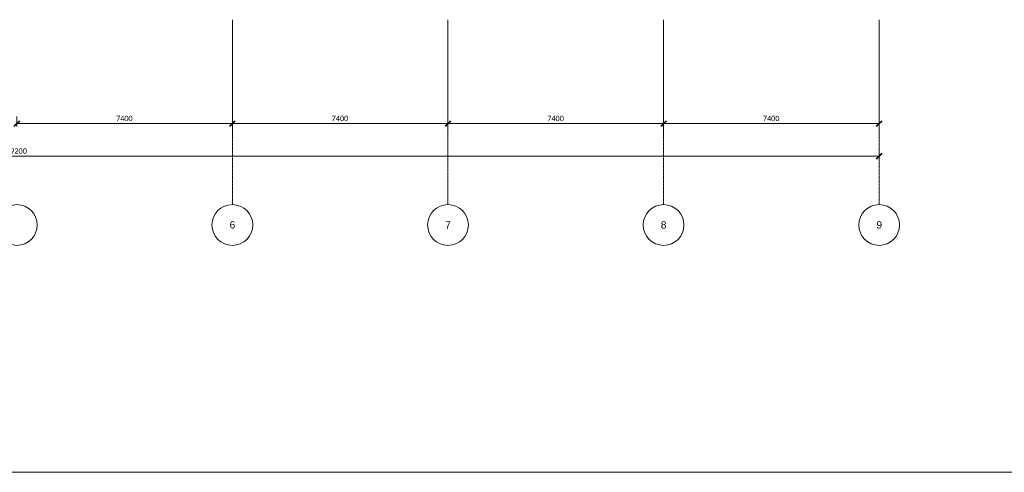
# Model space of a CAD drawing. Header units: millimetres. Extents: x 73705 to 433105, y 109410 to 279410.
# Tile 40 of 90: x 250781 to 284575, y 109410 to 124965. Entities that reach past the tile are written whole.
import ezdxf

# ---------------------------------------------------------------- set-up
doc = ezdxf.new("R2010")
doc.units = ezdxf.units.MM
doc.linetypes.add('Stramienlijn', pattern=[14, 8, -2, 2, -2])
for name, color, linetype, lineweight in [('A-ANNO-DIMS', 211, 'Continuous', 9), ('A-ANNO-DIMS-100', 211, 'Continuous', 9), ('A-DETL', 90, 'Continuous', 9), ('G-ANNO-TEXT', 231, 'Continuous', 9)]:
    doc.layers.add(name, color=color, linetype=linetype, lineweight=lineweight)
doc.styles.add('Arial', font='arial.ttf', dxfattribs={"height": 250})
doc.styles.add('Calibri', font='calibri.ttf', dxfattribs={"height": 180})
doc.dimstyles.new('maatvoering', dxfattribs={"dimscale": 304.8, "dimtxt": 211.922716, "dimasz": 0.656168, "dimexe": 0.328084, "dimexo": 0.0625, "dimgap": 0.065617, "dimtad": 1, "dimdec": 0, "dimzin": 0, "dimdsep": 46, "dimtxsty": 'Calibri', "dimblk1": 'OBLIQUE', "dimblk2": 'OBLIQUE', "dimsah": 1, "dimcen": 0.09, "dimazin": 0, "dimtfac": 1, "dimtdec": 4, "dimtix": 1, "dimtmove": 0, "dimatfit": 3, "dimfxl": 0.82021, "dimfxlon": 1, "dimtvp": 1, "dimtfill": 1, "dimtolj": 1, "dimtzin": 0, "dimarcsym": 2})

# ---------------------------------------------------------------- blocks, each defined once
blk = doc.blocks.new('DIMBLOCK103-BEGANE GROND')
at = {"layer": 'A-ANNO-DIMS-100', "lineweight": 40}
for p, q in [((250681, 121392), (250581, 121292)), ((250681, 121392), (250781, 121492)), ((258081, 121392), (257981, 121292)), ((258081, 121392), (258181, 121492))]:
    blk.add_line(p, q, dxfattribs=at)
at = {"layer": 'A-ANNO-DIMS-100'}
for p, q in [((250681, 121392), (250681, 121642)), ((250681, 121392), (258081, 121392)), ((250681, 121392), (250681, 121292)), ((258081, 121392), (258081, 121642)), ((258081, 121392), (258081, 121292))]:
    blk.add_line(p, q, dxfattribs=at)
at = {"layer": 'A-ANNO-DIMS-100', "color": 0, "insert": (254089, 121661), "char_height": 180, "width": 700.39, "attachment_point": 1, "line_spacing_factor": 1.158048, "style": 'Calibri', "bg_fill": 3, "box_fill_scale": 1.25, "bg_fill_color": 256, "bg_fill_true_color": 13158600, "bg_fill_transparency": 0}
blk.add_mtext('7400', dxfattribs=at)
blk = doc.blocks.new('_Oblique')
at = {"color": 0, "linetype": 'ByBlock', "lineweight": -2}
blk.add_line((-0.5, -0.5), (0.5, 0.5), dxfattribs=at)
blk = doc.blocks.new('DIMBLOCK104-BEGANE GROND')
at = {"layer": 'A-ANNO-DIMS-100', "lineweight": 40}
for p, q in [((258081, 121392), (257981, 121292)), ((258081, 121392), (258181, 121492)), ((265481, 121392), (265381, 121292)), ((265481, 121392), (265581, 121492))]:
    blk.add_line(p, q, dxfattribs=at)
at = {"layer": 'A-ANNO-DIMS-100'}
for p, q in [((258081, 121392), (258081, 121642)), ((258081, 121392), (265481, 121392)), ((258081, 121392), (258081, 121292)), ((265481, 121392), (265481, 121642)), ((265481, 121392), (265481, 121292))]:
    blk.add_line(p, q, dxfattribs=at)
at = {"layer": 'A-ANNO-DIMS-100', "color": 0, "insert": (261489, 121661), "char_height": 180, "width": 700.39, "attachment_point": 1, "line_spacing_factor": 1.158048, "style": 'Calibri', "bg_fill": 3, "box_fill_scale": 1.25, "bg_fill_color": 256, "bg_fill_true_color": 13158600, "bg_fill_transparency": 0}
blk.add_mtext('7400', dxfattribs=at)
blk = doc.blocks.new('DIMBLOCK105-BEGANE GROND')
at = {"layer": 'A-ANNO-DIMS-100', "lineweight": 40}
for p, q in [((265481, 121392), (265381, 121292)), ((265481, 121392), (265581, 121492)), ((272881, 121392), (272781, 121292)), ((272881, 121392), (272981, 121492))]:
    blk.add_line(p, q, dxfattribs=at)
at = {"layer": 'A-ANNO-DIMS-100'}
for p, q in [((265481, 121392), (265481, 121642)), ((265481, 121392), (272881, 121392)), ((265481, 121392), (265481, 121292)), ((272881, 121392), (272881, 121642)), ((272881, 121392), (272881, 121292))]:
    blk.add_line(p, q, dxfattribs=at)
at = {"layer": 'A-ANNO-DIMS-100', "color": 0, "insert": (268889, 121661), "char_height": 180, "width": 700.39, "attachment_point": 1, "line_spacing_factor": 1.158048, "style": 'Calibri', "bg_fill": 3, "box_fill_scale": 1.25, "bg_fill_color": 256, "bg_fill_true_color": 13158600, "bg_fill_transparency": 0}
blk.add_mtext('7400', dxfattribs=at)
blk = doc.blocks.new('DIMBLOCK106-BEGANE GROND')
at = {"layer": 'A-ANNO-DIMS-100', "lineweight": 40}
for p, q in [((272881, 121392), (272781, 121292)), ((272881, 121392), (272981, 121492)), ((280281, 121392), (280181, 121292)), ((280281, 121392), (280381, 121492))]:
    blk.add_line(p, q, dxfattribs=at)
at = {"layer": 'A-ANNO-DIMS-100'}
for p, q in [((272881, 121392), (272881, 121642)), ((272881, 121392), (280281, 121392)), ((272881, 121392), (272881, 121292)), ((280281, 121392), (280281, 121642)), ((280281, 121392), (280281, 121292))]:
    blk.add_line(p, q, dxfattribs=at)
at = {"layer": 'A-ANNO-DIMS-100', "color": 0, "insert": (276289, 121661), "char_height": 180, "width": 700.39, "attachment_point": 1, "line_spacing_factor": 1.158048, "style": 'Calibri', "bg_fill": 3, "box_fill_scale": 1.25, "bg_fill_color": 256, "bg_fill_true_color": 13158600, "bg_fill_transparency": 0}
blk.add_mtext('7400', dxfattribs=at)
blk = doc.blocks.new('DIMBLOCK107-BEGANE GROND')
at = {"layer": 'A-ANNO-DIMS-100'}
for p, q in [((221081, 120273), (221081, 120523)), ((280281, 120273), (280281, 120523)), ((221081, 120273), (280281, 120273)), ((221081, 120273), (221081, 120173)), ((280281, 120273), (280281, 120173))]:
    blk.add_line(p, q, dxfattribs=at)
at = {"layer": 'A-ANNO-DIMS-100', "lineweight": 40}
for p, q in [((221081, 120273), (221181, 120373)), ((280281, 120273), (280381, 120373)), ((221081, 120273), (220981, 120173)), ((280281, 120273), (280181, 120173))]:
    blk.add_line(p, q, dxfattribs=at)
at = {"layer": 'A-ANNO-DIMS-100', "color": 0, "insert": (250316, 120543), "char_height": 180, "width": 875.48, "attachment_point": 1, "line_spacing_factor": 1.158048, "style": 'Calibri', "bg_fill": 3, "box_fill_scale": 1.25, "bg_fill_color": 256, "bg_fill_true_color": 13158600, "bg_fill_transparency": 0}
blk.add_mtext('59200', dxfattribs=at)

msp = doc.modelspace()

# ---------------------------------------------------------------- linework, layer by layer
at = {"layer": 'A-DETL', "linetype": 'Stramienlijn'}
for p, q in [((258081.1, 124965), (258081.1, 118610.2)), ((265481.1, 124965), (265481.1, 118610.2)), ((272881.1, 124965), (272881.1, 118610.2)), ((280281.1, 124965), (280281.1, 118610.2))]:
    msp.add_line(p, q, dxfattribs=at)
at = {"layer": 'A-DETL'}
msp.add_line((313304.8, 109410.2), (193504.8, 109410.2), dxfattribs=at)
for centre in [(250681.1, 117910.2), (258081.1, 117910.2), (265481.1, 117910.2), (272881.1, 117910.2), (280281.1, 117910.2)]:
    msp.add_circle(centre, 700, dxfattribs=at)

# ---------------------------------------------------------------- texts
at = {"layer": 'G-ANNO-TEXT', "color": 142, "char_height": 250, "width": 232.489, "attachment_point": 1, "style": 'Arial'}
for s, insert in [('6', (257985.7, 118037.8)), ('7', (265385.7, 118037.8)), ('8', (272785.7, 118037.8)), ('9', (280185.7, 118037.8))]:
    msp.add_mtext(s, dxfattribs=dict(at, insert=insert))

# ---------------------------------------------------------------- next in the draw order: dimensions: what is measured, and where the dimension line sits
at = {"layer": 'A-ANNO-DIMS'}
for base, p1, p2, override, picture, middle in [((258081.1, 121391.6), (250681.1, 121641.6), (258081.1, 121641.6), {"dimpost": '<>', "dimfxl": 7400}, 'DIMBLOCK103-BEGANE GROND', (254381.1, 121503.8)), ((280281.1, 120273.4), (221081.1, 120523.4), (280281.1, 120523.4), {"dimpost": '<>', "dimfxl": 59200}, 'DIMBLOCK107-BEGANE GROND', (250681.1, 120385.7))]:
    dim = msp.add_linear_dim(base=base, p1=p1, p2=p2, dimstyle='maatvoering', override=override, dxfattribs=at)
    dim.commit()
    dim.dimension.update_dxf_attribs({"geometry": picture, "text_midpoint": middle})

# ---------------------------------------------------------------- next in the draw order: dimensions: what is measured, and where the dimension line sits
dim = msp.add_linear_dim(base=(265481.1, 121391.6), p1=(258081.1, 121641.6), p2=(265481.1, 121641.6), dimstyle='maatvoering', override={"dimpost": '<>', "dimfxl": 7400}, dxfattribs=at)
dim.commit()
dim.dimension.update_dxf_attribs({"geometry": 'DIMBLOCK104-BEGANE GROND', "text_midpoint": (261781.1, 121503.8)})

# ---------------------------------------------------------------- next in the draw order: dimensions: what is measured, and where the dimension line sits
dim = msp.add_linear_dim(base=(272881.1, 121391.6), p1=(265481.1, 121641.6), p2=(272881.1, 121641.6), dimstyle='maatvoering', override={"dimpost": '<>', "dimfxl": 7400}, dxfattribs=at)
dim.commit()
dim.dimension.update_dxf_attribs({"geometry": 'DIMBLOCK105-BEGANE GROND', "text_midpoint": (269181.1, 121503.8)})

# ---------------------------------------------------------------- next in the draw order: dimensions: what is measured, and where the dimension line sits
dim = msp.add_linear_dim(base=(280281.1, 121391.6), p1=(272881.1, 121641.6), p2=(280281.1, 121641.6), dimstyle='maatvoering', override={"dimpost": '<>', "dimfxl": 7400}, dxfattribs=at)
dim.commit()
dim.dimension.update_dxf_attribs({"geometry": 'DIMBLOCK106-BEGANE GROND', "text_midpoint": (276581.1, 121503.8)})

doc.saveas('drawing.dxf')
